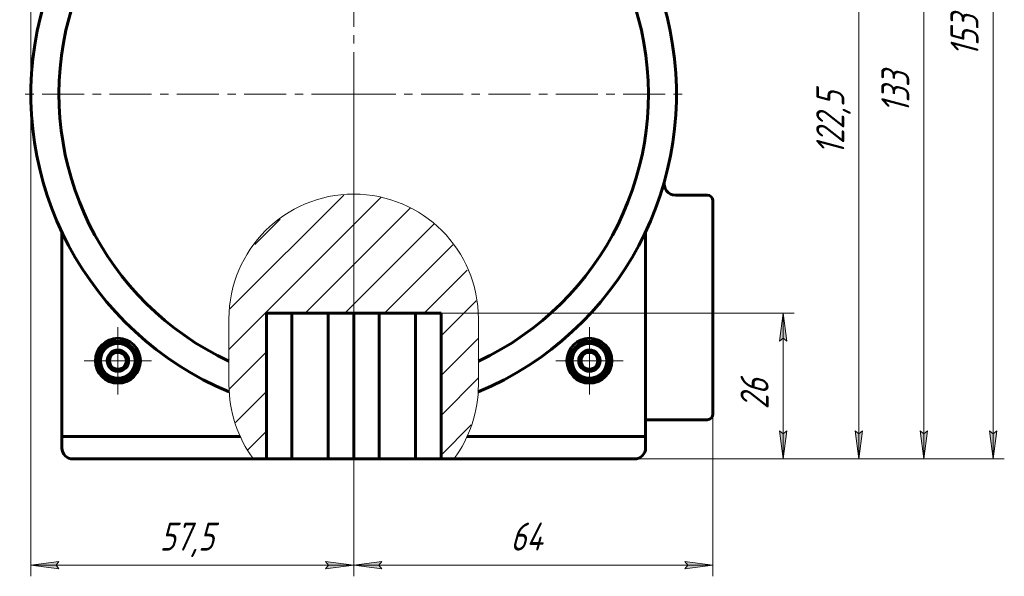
# Model space of a CAD drawing. Header units: millimetres. Extents: x 0 to 841, y 0 to 594.
# Tile 15 of 22: x 547 to 722, y 211 to 310. Entities that reach past the tile are written whole.
import ezdxf

# ---------------------------------------------------------------- set-up
doc = ezdxf.new("R2010")
doc.units = ezdxf.units.MM
for name, pattern in [('K5LT_AXLED', [12, 7.5, -1.5, 1.5, -1.5]), ('K5LT_BASIC', [0]), ('K5LT_THIN', [0]), ('K5LT_THIN_INCLUDED_TO_HATCHING', [0])]:
    doc.linetypes.add(name, pattern=pattern)
doc.layers.add('Системный слой', color=7, linetype='Continuous')
doc.layers.add('Системный слой (1)', color=251, linetype='Continuous', true_color=0x6c6c6c)
doc.styles.add('KDIMTEXTSTYLE', font='txt', dxfattribs={"width": 0.96, "oblique": 15, "height": 5})
doc.styles.add('KTEXTSTYLE', font='txt', dxfattribs={"width": 0.96, "height": 5})
doc.dimstyles.new('KDIMSTYLE (1.00)', dxfattribs={"dimtxt": 5, "dimasz": 1, "dimexe": 2, "dimexo": 0, "dimgap": 1, "dimtad": 1, "dimtxsty": 'KDIMTEXTSTYLE', "dimsah": 1, "dimcen": 0, "dimdle": 1, "dimadec": 0, "dimazin": 0, "dimtfac": 0.667, "dimtmove": 0, "dimatfit": 3, "dimfxl": 1, "dimtvp": 1, "dimtolj": 1, "dimtzin": 0, "dimarcsym": 0})

# ---------------------------------------------------------------- blocks, each defined once
blk = doc.blocks.new('U91')
at = {"layer": 'Системный слой (1)', "color": 150, "linetype": 'K5LT_BASIC', "lineweight": 60, "true_color": 0x0080ff}
for p, q in [((556.18, 232.13), (588.33, 232.13)), ((624.04, 232.13), (656.18, 232.13))]:
    blk.add_line(p, q, dxfattribs=at)
blk = doc.blocks.new('U94')
at = {"layer": 'Системный слой (1)', "color": 150, "linetype": 'K5LT_BASIC', "lineweight": 60, "true_color": 0x0080ff}
for p, q in [((554.18, 236.13), (585.97, 236.13)), ((626.4, 236.13), (658.18, 236.13))]:
    blk.add_line(p, q, dxfattribs=at)
blk = doc.blocks.new('U95')
at = {"layer": 'Системный слой (1)', "color": 7, "linetype": 'K5LT_THIN_INCLUDED_TO_HATCHING', "lineweight": 18}
for p, q in [((583.96, 257.1), (583.96, 245.35)), ((628.4, 245.35), (628.4, 257.1))]:
    blk.add_line(p, q, dxfattribs=at)
for centre, start, end in [((606.18, 257.1), 0, 180), ((606.18, 245.35), 180, 216.5311), ((606.18, 245.35), 323.4689, 0)]:
    blk.add_arc(centre, 22.22, start, end, dxfattribs=at)
blk = doc.blocks.new('U96')
at = {"layer": 'Системный слой (1)', "color": 30, "linetype": 'K5LT_AXLED', "lineweight": 18, "true_color": 0xff8000}
for q in [(564.18, 255.63), (558.18, 249.63), (570.18, 249.63), (564.18, 243.63)]:
    blk.add_line((564.18, 249.63), q, dxfattribs=at)
blk = doc.blocks.new('U98')
at = {"layer": 'Системный слой (1)', "color": 30, "linetype": 'K5LT_AXLED', "lineweight": 18, "true_color": 0xff8000}
for q in [(648.18, 255.63), (642.18, 249.63), (654.18, 249.63), (648.18, 243.63)]:
    blk.add_line((648.18, 249.63), q, dxfattribs=at)
blk = doc.blocks.new('D12')
at = {"layer": 'Системный слой (1)'}
for points in [[(548.68, 401.2), (553.68, 401.86), (553.18, 401.2), (553.68, 400.54)], [(658.18, 401.2), (653.18, 401.86), (653.68, 401.2), (653.18, 400.54)]]:
    blk.add_hatch(color=7, dxfattribs=at).paths.add_polyline_path(points)
at = {"layer": 'Системный слой (1)', "color": 7, "linetype": 'K5LT_THIN', "lineweight": 18}
for p, q in [((548.68, 297.13), (548.68, 403.2)), ((548.68, 401.2), (553.68, 401.86)), ((553.68, 401.86), (553.18, 401.2)), ((653.68, 401.2), (653.18, 401.86)), ((653.18, 401.86), (658.18, 401.2)), ((658.18, 334.07), (658.18, 403.2)), ((553.68, 400.54), (548.68, 401.2)), ((658.18, 401.2), (548.68, 401.2)), ((553.18, 401.2), (553.68, 400.54)), ((658.18, 401.2), (653.18, 400.54)), ((653.18, 400.54), (653.68, 401.2))]:
    blk.add_line(p, q, dxfattribs=at)
blk.add_wipeout([(596.37, 402.2), (596.37, 409.58), (609.93, 409.58), (609.93, 402.2)]).dxf.layer = 'Системный слой (1)'
at = {"layer": 'Системный слой (1)', "color": 7, "insert": (596.37, 408.79), "char_height": 5, "attachment_point": 1, "style": 'KTEXTSTYLE'}
blk.add_mtext('\\fArial|b0|c204|p34;\\H5.0;\\W1.000;\\Q15;\\fGOST Type AU|b0|i0|c204|p34;\\Q15;\\W0.960;109,5', dxfattribs=at)
blk = doc.blocks.new('KDIMARROW_01')
at = {"layer": 'Системный слой'}
blk.add_hatch(color=0, dxfattribs=at).paths.add_polyline_path([(0, 0), (-5, 0.66), (-4.5, 0), (-5, -0.66)])
at = {"layer": 'Системный слой', "color": 0, "linetype": 'K5LT_THIN', "lineweight": 18}
for p, q in [((-4.5, 0), (-5, 0.66)), ((-5, 0.66), (0, 0)), ((0, 0), (-5, -0.66)), ((-5, -0.66), (-4.5, 0))]:
    blk.add_line(p, q, dxfattribs=at)
at = {"layer": 'Системный слой (1)', "color": 0, "linetype": 'K5LT_THIN', "lineweight": 18}
blk.add_line((470.92, 164.53), (468.92, 164.53), dxfattribs=at)
blk = doc.blocks.new('D13')
at = {"layer": 'Системный слой (1)'}
for points in [[(548.68, 213.22), (553.68, 213.88), (553.18, 213.22), (553.68, 212.56)], [(606.18, 213.22), (601.18, 213.88), (601.68, 213.22), (601.18, 212.56)]]:
    blk.add_hatch(color=7, dxfattribs=at).paths.add_polyline_path(points)
at = {"layer": 'Системный слой (1)', "color": 7, "linetype": 'K5LT_THIN', "lineweight": 18}
for p, q in [((548.68, 297.13), (548.68, 211.22)), ((606.18, 297.13), (606.18, 211.22)), ((548.68, 213.22), (553.68, 213.88)), ((553.68, 212.56), (548.68, 213.22)), ((548.68, 213.22), (606.18, 213.22)), ((553.68, 213.88), (553.18, 213.22)), ((553.18, 213.22), (553.68, 212.56)), ((601.68, 213.22), (601.18, 213.88)), ((601.18, 213.88), (606.18, 213.22)), ((606.18, 213.22), (601.18, 212.56)), ((601.18, 212.56), (601.68, 213.22))]:
    blk.add_line(p, q, dxfattribs=at)
blk.add_wipeout([(571.63, 214.22), (571.63, 221.6), (582.77, 221.6), (582.77, 214.22)]).dxf.layer = 'Системный слой (1)'
at = {"layer": 'Системный слой (1)', "color": 7, "insert": (571.63, 220.8), "char_height": 5, "attachment_point": 1, "style": 'KTEXTSTYLE'}
blk.add_mtext('\\fArial|b0|c204|p34;\\H5.0;\\W1.000;\\Q15;\\fGOST Type AU|b0|i0|c204|p34;\\Q15;\\W0.960;57,5', dxfattribs=at)
blk = doc.blocks.new('D14')
at = {"layer": 'Системный слой (1)'}
for points in [[(610.68, 213.22), (611.18, 213.88), (606.18, 213.22), (611.18, 212.56)], [(665.18, 212.56), (670.18, 213.22), (665.18, 213.88), (665.68, 213.22)]]:
    blk.add_hatch(color=7, dxfattribs=at).paths.add_polyline_path(points)
at = {"layer": 'Системный слой (1)', "color": 7, "linetype": 'K5LT_THIN', "lineweight": 18}
for p, q in [((606.18, 297.13), (606.18, 211.22)), ((670.18, 273.58), (670.18, 211.22)), ((606.18, 213.22), (611.18, 213.88)), ((611.18, 212.56), (606.18, 213.22)), ((670.18, 213.22), (606.18, 213.22)), ((611.18, 213.88), (610.68, 213.22)), ((610.68, 213.22), (611.18, 212.56)), ((665.68, 213.22), (665.18, 213.88)), ((665.18, 213.88), (670.18, 213.22)), ((670.18, 213.22), (665.18, 212.56)), ((665.18, 212.56), (665.68, 213.22))]:
    blk.add_line(p, q, dxfattribs=at)
blk.add_wipeout([(634.1, 214.22), (634.1, 221.6), (641.94, 221.6), (641.94, 214.22)]).dxf.layer = 'Системный слой (1)'
at = {"layer": 'Системный слой (1)', "color": 7, "insert": (634.1, 220.8), "char_height": 5, "attachment_point": 1, "style": 'KTEXTSTYLE'}
blk.add_mtext('\\fArial|b0|c204|p34;\\H5.0;\\W1.000;\\Q15;\\fGOST Type AU|b0|i0|c204|p34;\\Q15;\\W0.960;64', dxfattribs=at)
blk = doc.blocks.new('D15')
at = {"layer": 'Системный слой (1)'}
for points in [[(696.82, 349.63), (696.16, 354.63), (695.5, 349.63), (696.16, 350.13)], [(696.16, 232.13), (696.82, 237.13), (696.16, 236.63), (695.5, 237.13)]]:
    blk.add_hatch(color=7, dxfattribs=at).paths.add_polyline_path(points)
at = {"layer": 'Системный слой (1)', "color": 7, "linetype": 'K5LT_THIN', "lineweight": 18}
for p, q in [((642.95, 354.63), (698.16, 354.63)), ((695.5, 349.63), (696.16, 354.63)), ((696.16, 354.63), (696.82, 349.63)), ((696.16, 232.13), (696.16, 354.63)), ((696.16, 350.13), (695.5, 349.63)), ((696.82, 349.63), (696.16, 350.13)), ((696.16, 232.13), (695.5, 237.13)), ((695.5, 237.13), (696.16, 236.63)), ((696.16, 236.63), (696.82, 237.13)), ((696.82, 237.13), (696.16, 232.13)), ((637.45, 232.13), (698.16, 232.13))]:
    blk.add_line(p, q, dxfattribs=at)
blk.add_wipeout([(695.16, 286.31), (687.78, 286.31), (687.78, 299.87), (695.16, 299.87)]).dxf.layer = 'Системный слой (1)'
at = {"layer": 'Системный слой (1)', "color": 7, "insert": (688.58, 286.31), "char_height": 5, "attachment_point": 1, "rotation": 90, "style": 'KTEXTSTYLE'}
blk.add_mtext('\\fArial|b0|c204|p34;\\H5.0;\\W1.000;\\Q15;\\fGOST Type AU|b0|i0|c204|p34;\\Q15;\\W0.960;122,5', dxfattribs=at)
blk = doc.blocks.new('D16')
at = {"layer": 'Системный слой (1)'}
for points in [[(708.42, 360.13), (707.76, 365.13), (707.1, 360.13), (707.76, 360.63)], [(707.76, 232.13), (708.42, 237.13), (707.76, 236.63), (707.1, 237.13)]]:
    blk.add_hatch(color=7, dxfattribs=at).paths.add_polyline_path(points)
at = {"layer": 'Системный слой (1)', "color": 7, "linetype": 'K5LT_THIN', "lineweight": 18}
for p, q in [((617.4, 365.13), (709.76, 365.13)), ((707.1, 360.13), (707.76, 365.13)), ((707.76, 365.13), (708.42, 360.13)), ((707.76, 232.13), (707.76, 365.13)), ((707.76, 360.63), (707.1, 360.13)), ((708.42, 360.13), (707.76, 360.63)), ((707.76, 232.13), (707.1, 237.13)), ((707.1, 237.13), (707.76, 236.63)), ((707.76, 236.63), (708.42, 237.13)), ((708.42, 237.13), (707.76, 232.13)), ((632.4, 232.13), (709.76, 232.13))]:
    blk.add_line(p, q, dxfattribs=at)
blk.add_wipeout([(706.76, 293.75), (699.38, 293.75), (699.38, 303.11), (706.76, 303.11)]).dxf.layer = 'Системный слой (1)'
at = {"layer": 'Системный слой (1)', "color": 7, "insert": (700.17, 293.75), "char_height": 5, "attachment_point": 1, "rotation": 90, "style": 'KTEXTSTYLE'}
blk.add_mtext('\\fArial|b0|c204|p34;\\H5.0;\\W1.000;\\Q15;\\fGOST Type AU|b0|i0|c204|p34;\\Q15;\\W0.960;133', dxfattribs=at)
blk = doc.blocks.new('D17')
at = {"layer": 'Системный слой (1)'}
for points in [[(720.75, 380.13), (720.09, 385.13), (719.43, 380.13), (720.09, 380.63)], [(720.09, 232.13), (720.75, 237.13), (720.09, 236.63), (719.43, 237.13)]]:
    blk.add_hatch(color=7, dxfattribs=at).paths.add_polyline_path(points)
at = {"layer": 'Системный слой (1)', "color": 7, "linetype": 'K5LT_THIN', "lineweight": 18}
for p, q in [((610.42, 385.13), (722.09, 385.13)), ((719.43, 380.13), (720.09, 385.13)), ((720.09, 385.13), (720.75, 380.13)), ((720.09, 232.13), (720.09, 385.13)), ((720.09, 380.63), (719.43, 380.13)), ((720.75, 380.13), (720.09, 380.63)), ((720.09, 232.13), (719.43, 237.13)), ((719.43, 237.13), (720.09, 236.63)), ((720.09, 236.63), (720.75, 237.13)), ((720.75, 237.13), (720.09, 232.13)), ((629.97, 232.13), (722.09, 232.13))]:
    blk.add_line(p, q, dxfattribs=at)
blk.add_wipeout([(719.09, 303.81), (711.71, 303.81), (711.71, 313.05), (719.09, 313.05)]).dxf.layer = 'Системный слой (1)'
at = {"layer": 'Системный слой (1)', "color": 7, "insert": (712.5, 303.81), "char_height": 5, "attachment_point": 1, "rotation": 90, "style": 'KTEXTSTYLE'}
blk.add_mtext('\\fArial|b0|c204|p34;\\H5.0;\\W1.000;\\Q15;\\fGOST Type AU|b0|i0|c204|p34;\\Q15;\\W0.960;153', dxfattribs=at)
blk = doc.blocks.new('D18')
at = {"layer": 'Системный слой (1)'}
for points in [[(683.34, 253.13), (682.68, 258.13), (682.02, 253.13), (682.68, 253.63)], [(682.68, 232.13), (683.34, 237.13), (682.68, 236.63), (682.02, 237.13)]]:
    blk.add_hatch(color=7, dxfattribs=at).paths.add_polyline_path(points)
at = {"layer": 'Системный слой (1)', "color": 7, "linetype": 'K5LT_THIN', "lineweight": 18}
for p, q in [((613.44, 258.13), (684.68, 258.13)), ((682.02, 253.13), (682.68, 258.13)), ((682.68, 258.13), (683.34, 253.13)), ((682.68, 232.13), (682.68, 258.13)), ((682.68, 253.63), (682.02, 253.13)), ((683.34, 253.13), (682.68, 253.63)), ((682.68, 232.13), (682.02, 237.13)), ((682.02, 237.13), (682.68, 236.63)), ((682.68, 236.63), (683.34, 237.13)), ((683.34, 237.13), (682.68, 232.13)), ((629.97, 232.13), (684.68, 232.13))]:
    blk.add_line(p, q, dxfattribs=at)
blk.add_wipeout([(681.68, 240.98), (674.3, 240.98), (674.3, 248.95), (681.68, 248.95)]).dxf.layer = 'Системный слой (1)'
at = {"layer": 'Системный слой (1)', "color": 7, "insert": (675.09, 240.98), "char_height": 5, "attachment_point": 1, "rotation": 90, "style": 'KTEXTSTYLE'}
blk.add_mtext('\\fArial|b0|c204|p34;\\H5.0;\\W1.000;\\Q15;\\fGOST Type AU|b0|i0|c204|p34;\\Q15;\\W0.960;26', dxfattribs=at)
blk = doc.blocks.new('U100')
at = {"layer": 'Системный слой (1)', "color": 30, "linetype": 'K5LT_AXLED', "lineweight": 18, "true_color": 0xff8000}
for q in [(606.18, 376.13), (546.68, 297.13), (606.18, 230.13), (665.68, 297.13)]:
    blk.add_line((606.18, 297.13), q, dxfattribs=at)

msp = doc.modelspace()

# ---------------------------------------------------------------- hatches: boundary and pattern name
at = {"layer": 'Системный слой (1)'}
h = msp.add_hatch(dxfattribs=at)
h.set_pattern_fill('', angle=45, style=0, pattern_type=0)
h.set_pattern_definition([(45, (0, 0), (-3.535534, 3.535534), [])])
h.paths.add_polyline_path([(621.738, 232.126), (624.037, 232.126), (626.906, 237.338), (628.29, 243.124), (628.402, 245.354), (628.402, 257.101), (627.606, 262.997), (625.274, 268.47), (621.573, 273.128), (616.769, 276.638), (611.206, 278.747), (605.283, 279.304), (599.425, 278.27), (594.05, 275.719), (589.545, 271.833), (586.233, 266.891), (584.351, 261.247), (583.961, 257.101), (583.961, 245.354), (584.757, 239.458), (587.089, 233.985), (588.326, 232.126), (590.625, 232.126), (590.625, 258.126), (621.738, 258.126)])

# ---------------------------------------------------------------- linework, layer by layer
at = {"layer": 'Системный слой (1)', "color": 150, "linetype": 'K5LT_BASIC', "lineweight": 60, "true_color": 0x0080ff}
for p, q in [((669.181, 279.126), (663.49, 279.126)), ((670.181, 240.126), (670.181, 278.126)), ((554.181, 272.586), (554.181, 236.126)), ((658.181, 236.126), (658.181, 272.586)), ((621.738, 258.126), (590.625, 258.126)), ((590.625, 232.126), (590.625, 258.126)), ((595.181, 258.126), (595.181, 232.126)), ((601.625, 258.126), (601.625, 232.126)), ((606.181, 258.126), (606.181, 232.126)), ((610.738, 258.126), (610.738, 232.126)), ((617.181, 258.126), (617.181, 232.126)), ((621.738, 258.126), (621.738, 232.126)), ((564.181, 251.359), (562.681, 250.493)), ((565.681, 250.493), (564.181, 251.359)), ((648.181, 251.359), (646.681, 250.493)), ((649.681, 250.493), (648.181, 251.359)), ((562.681, 250.493), (562.681, 248.76)), ((565.681, 248.76), (565.681, 250.493)), ((646.681, 250.493), (646.681, 248.76)), ((649.681, 248.76), (649.681, 250.493)), ((562.681, 248.76), (564.181, 247.894)), ((564.181, 247.894), (565.681, 248.76)), ((646.681, 248.76), (648.181, 247.894)), ((648.181, 247.894), (649.681, 248.76)), ((658.181, 239.126), (669.181, 239.126)), ((554.181, 236.126), (554.181, 234.126)), ((658.181, 236.126), (658.181, 234.126)), ((590.625, 232.126), (588.326, 232.126)), ((590.625, 232.126), (595.181, 232.126)), ((595.181, 232.126), (601.625, 232.126)), ((601.625, 232.126), (606.181, 232.126)), ((606.181, 232.126), (610.738, 232.126)), ((610.738, 232.126), (617.181, 232.126)), ((617.181, 232.126), (621.738, 232.126)), ((624.037, 232.126), (621.738, 232.126))]:
    msp.add_line(p, q, dxfattribs=at)
for centre, radius in [((564.181, 249.626), 4), ((564.181, 249.626), 3.5), ((564.181, 249.626), 3.1), ((648.181, 249.626), 4), ((648.181, 249.626), 3.5), ((648.181, 249.626), 3.1), ((564.181, 249.626), 1.9), ((648.181, 249.626), 1.9)]:
    msp.add_circle(centre, radius, dxfattribs=at)
for centre, radius, start, end in [((606.181, 297.126), 57.5, 292.6942, 247.3058), ((606.181, 297.126), 52.5, 295.04022, 244.95978), ((663.49, 281.126), 2, 164.40073, 270), ((669.181, 278.126), 1, 0, 90), ((564.181, 249.626), 1.5, 120, 180), ((564.181, 249.626), 1.5, 90, 120), ((564.181, 249.626), 1.5, 60, 90), ((564.181, 249.626), 1.5, 0, 60), ((648.181, 249.626), 1.5, 120, 180), ((648.181, 249.626), 1.5, 90, 120), ((648.181, 249.626), 1.5, 60, 90), ((648.181, 249.626), 1.5, 0, 60), ((564.181, 249.626), 1.5, 180, 240), ((564.181, 249.626), 1.5, 300, 0), ((648.181, 249.626), 1.5, 180, 240), ((648.181, 249.626), 1.5, 300, 0), ((564.181, 249.626), 1.5, 240, 300), ((648.181, 249.626), 1.5, 240, 300), ((669.181, 240.126), 1, 270, 0), ((556.181, 234.126), 2, 180, 270), ((656.181, 234.126), 2, 270, 0)]:
    msp.add_arc(centre, radius, start, end, dxfattribs=at)

# ---------------------------------------------------------------- block references
at = {"layer": 'Системный слой (1)'}
for name in ['U95', 'U96', 'U98', 'U94', 'U91']:
    msp.add_blockref(name, (0, 0), dxfattribs=at)

# ---------------------------------------------------------------- next in the draw order: dimensions: what is measured, and where the dimension line sits
at = {"layer": 'Системный слой (1)', "color": 7}
dim = msp.add_linear_dim(base=(658.181, 401.203), p1=(548.681, 297.126), p2=(658.181, 334.068), dimstyle='KDIMSTYLE (1.00)', override={"dimexo": 0, "dimpost": '\\fGOST Type AU|b0|c204|p34;\\H5.0;\\W0.960;\\Q15;<>', "dimblk1": 'KDIMARROW_01', "dimblk2": 'KDIMARROW_01', "dimse1": 0, "dimse2": 0, "dimclrt": 7, "dimtol": 1, "dimtp": 0, "dimtm": 0, "dimtdec": 5, "dimtolj": 1}, dxfattribs=at)
dim.commit()
dim.dimension.update_dxf_attribs({"geometry": 'D12', "text_midpoint": (603.431, 401.203), "dimtype": 160})

# ---------------------------------------------------------------- next in the draw order: dimensions: what is measured, and where the dimension line sits
dim = msp.add_linear_dim(base=(548.681, 213.217), p1=(606.181, 297.126), p2=(548.681, 297.126), dimstyle='KDIMSTYLE (1.00)', override={"dimexo": 0, "dimpost": '\\fGOST Type AU|b0|c204|p34;\\H5.0;\\W0.960;\\Q15;<>', "dimblk1": 'KDIMARROW_01', "dimblk2": 'KDIMARROW_01', "dimse1": 0, "dimse2": 0, "dimclrt": 7, "dimtol": 1, "dimtp": 0, "dimtm": 0, "dimtdec": 5, "dimtolj": 1}, dxfattribs=at)
dim.commit()
dim.dimension.update_dxf_attribs({"geometry": 'D13', "text_midpoint": (577.431, 213.217), "dimtype": 160})

# ---------------------------------------------------------------- next in the draw order: dimensions: what is measured, and where the dimension line sits
dim = msp.add_linear_dim(base=(670.181, 213.217), p1=(606.181, 297.126), p2=(670.181, 273.582), dimstyle='KDIMSTYLE (1.00)', override={"dimexo": 0, "dimpost": '\\fGOST Type AU|b0|c204|p34;\\H5.0;\\W0.960;\\Q15;<>', "dimblk1": 'KDIMARROW_01', "dimblk2": 'KDIMARROW_01', "dimse1": 0, "dimse2": 0, "dimclrt": 7, "dimtol": 1, "dimtp": 0, "dimtm": 0, "dimtdec": 5, "dimtolj": 1}, dxfattribs=at)
dim.commit()
dim.dimension.update_dxf_attribs({"geometry": 'D14', "text_midpoint": (638.181, 213.217), "dimtype": 160})

# ---------------------------------------------------------------- next in the draw order: dimensions: what is measured, and where the dimension line sits
dim = msp.add_linear_dim(base=(696.163, 232.126), p1=(642.951, 354.626), p2=(637.448, 232.126), angle=90, dimstyle='KDIMSTYLE (1.00)', override={"dimexo": 0, "dimpost": '\\fGOST Type AU|b0|c204|p34;\\H5.0;\\W0.960;\\Q15;<>', "dimblk1": 'KDIMARROW_01', "dimblk2": 'KDIMARROW_01', "dimse1": 0, "dimse2": 0, "dimclrt": 7, "dimtol": 1, "dimtp": 0, "dimtm": 0, "dimtdec": 5, "dimtolj": 1}, dxfattribs=at)
dim.commit()
dim.dimension.update_dxf_attribs({"geometry": 'D15', "text_midpoint": (696.163, 293.376), "dimtype": 160})

# ---------------------------------------------------------------- next in the draw order: dimensions: what is measured, and where the dimension line sits
dim = msp.add_linear_dim(base=(707.76, 232.126), p1=(617.4, 365.126), p2=(632.403, 232.126), angle=90, dimstyle='KDIMSTYLE (1.00)', override={"dimexo": 0, "dimpost": '\\fGOST Type AU|b0|c204|p34;\\H5.0;\\W0.960;\\Q15;<>', "dimblk1": 'KDIMARROW_01', "dimblk2": 'KDIMARROW_01', "dimse1": 0, "dimse2": 0, "dimclrt": 7, "dimtol": 1, "dimtp": 0, "dimtm": 0, "dimtdec": 5, "dimtolj": 1}, dxfattribs=at)
dim.commit()
dim.dimension.update_dxf_attribs({"geometry": 'D16', "text_midpoint": (707.76, 298.626), "dimtype": 160})

# ---------------------------------------------------------------- next in the draw order: dimensions: what is measured, and where the dimension line sits
dim = msp.add_linear_dim(base=(720.088, 232.126), p1=(610.424, 385.126), p2=(629.968, 232.126), angle=90, dimstyle='KDIMSTYLE (1.00)', override={"dimexo": 0, "dimpost": '\\fGOST Type AU|b0|c204|p34;\\H5.0;\\W0.960;\\Q15;<>', "dimblk1": 'KDIMARROW_01', "dimblk2": 'KDIMARROW_01', "dimse1": 0, "dimse2": 0, "dimclrt": 7, "dimtol": 1, "dimtp": 0, "dimtm": 0, "dimtdec": 5, "dimtolj": 1}, dxfattribs=at)
dim.commit()
dim.dimension.update_dxf_attribs({"geometry": 'D17', "text_midpoint": (720.088, 308.626), "dimtype": 160})

# ---------------------------------------------------------------- next in the draw order: dimensions: what is measured, and where the dimension line sits
dim = msp.add_linear_dim(base=(682.678, 232.126), p1=(613.442, 258.126), p2=(629.968, 232.126), angle=90, dimstyle='KDIMSTYLE (1.00)', override={"dimexo": 0, "dimpost": '\\fGOST Type AU|b0|c204|p34;\\H5.0;\\W0.960;\\Q15;<>', "dimblk1": 'KDIMARROW_01', "dimblk2": 'KDIMARROW_01', "dimse1": 0, "dimse2": 0, "dimclrt": 7, "dimtol": 1, "dimtp": 0, "dimtm": 0, "dimtdec": 5, "dimtolj": 1}, dxfattribs=at)
dim.commit()
dim.dimension.update_dxf_attribs({"geometry": 'D18', "text_midpoint": (682.678, 245.126), "dimtype": 160})

# ---------------------------------------------------------------- next in the draw order: block references
at = {"layer": 'Системный слой (1)'}
msp.add_blockref('U100', (0, 0), dxfattribs=at)

doc.saveas('drawing.dxf')
